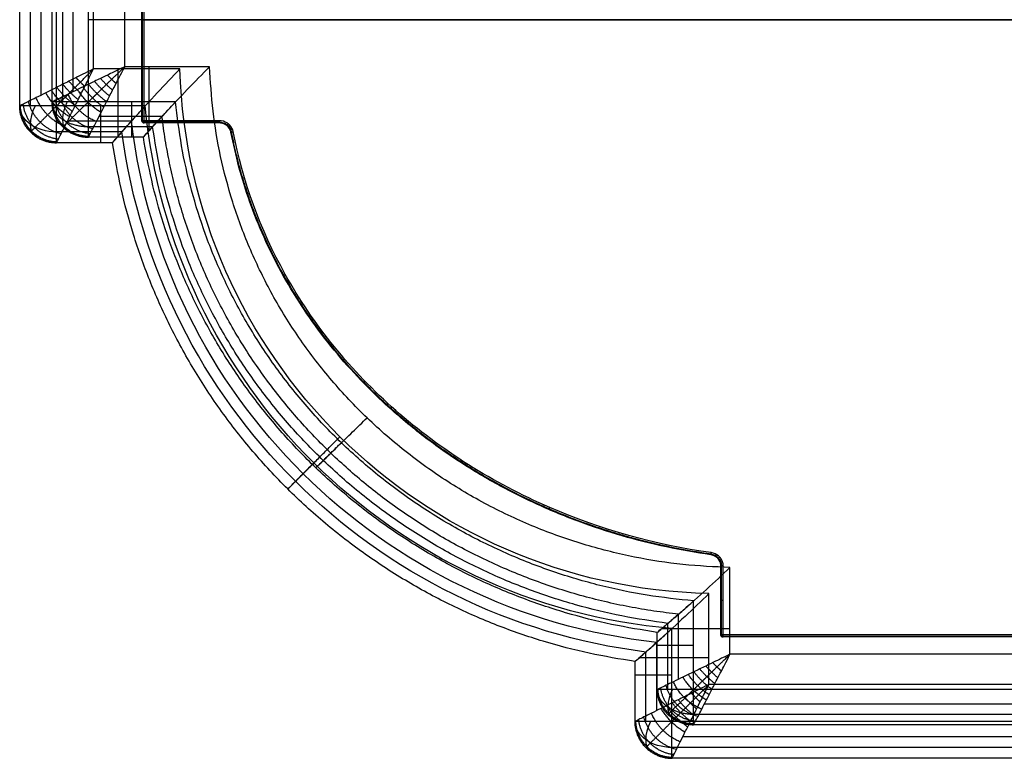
# Model space of a CAD drawing. Header units: millimetres. Extents: x -1945 to -345, y -300 to 300.
# Tile 1 of 4: x -1945 to -1545, y -300 to 0. Entities that reach past the tile are written whole.
import ezdxf

# ---------------------------------------------------------------- set-up
doc = ezdxf.new("R2010")
doc.units = ezdxf.units.MM
for name, color, linetype, true_color in [('Calque 02', 7, 'Continuous', 0x7d26cd), ('Calque 04', 7, 'Continuous', 0x007f00), ('Défaut', 7, 'Continuous', 0x000000)]:
    doc.layers.add(name, color=color, linetype=linetype, true_color=true_color)

msp = doc.modelspace()

# ---------------------------------------------------------------- linework, layer by layer
at = {"layer": 'Calque 02'}
for p, q in [((-1917.05, -33.23, 1184.19), (-1917.05, 272.25, 1184.19)), ((-1902.29, -18.91, 1264.64), (-1902.29, 257.93, 1264.64)), ((-387.6, -257.57, 1264.64), (-1656.4, -257.57, 1264.64)), ((-372.85, -271.89, 1184.19), (-1671.15, -271.89, 1184.19))]:
    msp.add_line(p, q, dxfattribs=at)
for points in [[(-1931.8, -33.23, 1256.02), (-1931.8, 119.51, 1256.02), (-1931.8, 272.25, 1256.02)], [(-1931.8, -33.23, 1188.5), (-1931.8, 119.51, 1188.5), (-1931.8, 272.25, 1188.5)], [(-1931.8, -33.23, 1224.41), (-1931.8, 119.51, 1224.41), (-1931.8, 272.25, 1224.41)], [(-1927.48, -33.23, 1185.45), (-1927.48, 119.51, 1185.45), (-1927.48, 272.25, 1185.45)], [(-1923.16, -29.04, 1262.12), (-1923.16, 119.51, 1262.12), (-1923.16, 268.06, 1262.12)], [(-372.85, 0.18, 1184.19), (-1144.95, 0.18, 1184.19), (-1917.05, 0.18, 1184.19)], [(-387.6, 0.18, 1264.64), (-1144.95, 0.18, 1264.64), (-1902.29, 0.18, 1264.64)], [(-1867.78, -18.91, 1264.64), (-1885.03, -18.91, 1264.64), (-1902.29, -18.91, 1264.64)], [(-1931.8, -33.23, 1188.5), (-1931.8, -33.23, 1222.26), (-1931.8, -33.23, 1256.02)], [(-1881.63, -33.23, 1184.19), (-1899.34, -33.23, 1184.19), (-1917.05, -33.23, 1184.19)], [(-1887.14, -39.17, 1262.12), (-1899.93, -39.17, 1262.12), (-1912.72, -39.17, 1262.12)], [(-1927.48, -43.36, 1188.5), (-1927.48, -43.36, 1222.26), (-1927.48, -43.36, 1256.02)], [(-1890.95, -43.36, 1185.45), (-1904, -43.36, 1185.45), (-1917.05, -43.36, 1185.45)], [(-1917.05, -47.55, 1188.5), (-1917.05, -47.55, 1222.26), (-1917.05, -47.55, 1256.02)], [(-1894.7, -47.55, 1256.02), (-1905.87, -47.55, 1256.02), (-1917.05, -47.55, 1256.02)], [(-1894.7, -47.55, 1188.5), (-1905.87, -47.55, 1188.5), (-1917.05, -47.55, 1188.5)], [(-1894.7, -47.55, 1224.41), (-1905.87, -47.55, 1224.41), (-1917.05, -47.55, 1224.41)], [(-1913.25, -47.55, 1256.02), (-1913.25, -47.55, 1222.26), (-1913.25, -47.55, 1188.5)], [(-1894.7, -47.55, 1256.02), (-1894.7, -47.55, 1222.26), (-1894.7, -47.55, 1188.5)], [(-1824.71, -181.77, 1256.02), (-1824.71, -181.77, 1222.26), (-1824.71, -181.77, 1188.5)], [(-1656.4, -257.57, 1264.64), (-1656.4, -239.96, 1264.64), (-1656.4, -222.34, 1264.64)], [(-1671.15, -271.89, 1184.19), (-1671.15, -253.9, 1184.19), (-1671.15, -235.9, 1184.19)], [(-1677.27, -267.7, 1262.12), (-1677.27, -254.49, 1262.12), (-1677.27, -241.28, 1262.12)], [(-1681.59, -271.89, 1185.45), (-1681.59, -258.45, 1185.45), (-1681.59, -245.01, 1185.45)], [(-1685.91, -248.68, 1256.02), (-1685.91, -248.68, 1222.26), (-1685.91, -248.68, 1188.5)], [(-1685.91, -271.89, 1256.02), (-1685.91, -260.29, 1256.02), (-1685.91, -248.68, 1256.02)], [(-1685.91, -271.89, 1188.5), (-1685.91, -260.29, 1188.5), (-1685.91, -248.68, 1188.5)], [(-1685.91, -271.89, 1224.41), (-1685.91, -260.29, 1224.41), (-1685.91, -248.68, 1224.41)], [(-1685.91, -267.45, 1256.02), (-1685.91, -267.45, 1222.26), (-1685.91, -267.45, 1188.5)], [(-1685.91, -271.89, 1188.5), (-1685.91, -271.89, 1222.26), (-1685.91, -271.89, 1256.02)], [(-377.17, -277.83, 1262.12), (-1022, -277.83, 1262.12), (-1666.83, -277.83, 1262.12)], [(-1681.59, -282.02, 1188.5), (-1681.59, -282.02, 1222.26), (-1681.59, -282.02, 1256.02)], [(-372.85, -282.02, 1185.45), (-1022, -282.02, 1185.45), (-1671.15, -282.02, 1185.45)], [(-1671.15, -286.21, 1188.5), (-1671.15, -286.21, 1222.26), (-1671.15, -286.21, 1256.02)], [(-372.85, -286.21, 1256.02), (-1022, -286.21, 1256.02), (-1671.15, -286.21, 1256.02)], [(-372.85, -286.21, 1188.5), (-1022, -286.21, 1188.5), (-1671.15, -286.21, 1188.5)], [(-372.85, -286.21, 1224.41), (-1022, -286.21, 1224.41), (-1671.15, -286.21, 1224.41)]]:
    msp.add_open_spline(points, degree=2, dxfattribs=at)
for points, knots in [([(-1902.29, -18.91, 1264.64), (-1905.83, -20.6, 1264.63), (-1909.98, -22.65, 1264.36), (-1912.24, -23.74, 1264.14), (-1914.6, -24.88, 1263.87), (-1916.95, -26.03, 1263.52), (-1919.24, -27.14, 1263.09), (-1922.1, -28.52, 1262.45), (-1925.25, -30.06, 1261.51), (-1928.3, -31.54, 1260.19), (-1930.43, -32.57, 1258.76), (-1931.57, -33.12, 1257.36), (-1931.8, -33.23, 1256.43), (-1931.8, -33.23, 1256.02)], [-24.679051, -24.679051, -24.679051, -24.679051, -23.093411, -21.507772, -19.680513, -17.853254, -16.063055, -14.272856, -10.867208, -7.704255, -4.806764, -2.155045, 0, 0, 0, 0]), ([(-1917.05, -47.55, 1256.02), (-1917.05, -47.55, 1256.43), (-1916.93, -47.33, 1257.36), (-1916.36, -46.22, 1258.76), (-1915.3, -44.16, 1260.19), (-1913.77, -41.2, 1261.51), (-1912.19, -38.14, 1262.45), (-1910.77, -35.36, 1263.09), (-1909.62, -33.14, 1263.52), (-1908.44, -30.86, 1263.87), (-1907.27, -28.57, 1264.14), (-1906.14, -26.38, 1264.36), (-1904.03, -22.35, 1264.63), (-1902.29, -18.91, 1264.64)], [0, 0, 0, 0, 2.155045, 4.806764, 7.704255, 10.867208, 14.272856, 16.063055, 17.853254, 19.680513, 21.507772, 23.093411, 24.679051, 24.679051, 24.679051, 24.679051]), ([(-1894.7, -47.55, 1256.02), (-1894.7, -47.55, 1257.24), (-1893.95, -46.7, 1258.48), (-1891.5, -43.97, 1260.24), (-1890.51, -42.87, 1260.79), (-1888.23, -40.36, 1261.77), (-1886.97, -38.98, 1262.2), (-1882.9, -34.57, 1263.33), (-1879.9, -31.37, 1263.85), (-1873.82, -25.02, 1264.5), (-1870.74, -21.89, 1264.64), (-1867.78, -18.91, 1264.64)], [0, 0, 0, 0, 14.184398, 14.184398, 21.132883, 21.132883, 28.077904, 28.077904, 41.950839, 41.950839, 55.810272, 55.810272, 55.810272, 55.810272]), ([(-1894.7, -47.55, 1188.5), (-1894.7, -47.55, 1187.89), (-1894.33, -47.13, 1187.27), (-1892.71, -45.32, 1186.1), (-1891.57, -44.05, 1185.61), (-1888.94, -41.13, 1184.86), (-1887.49, -39.55, 1184.6), (-1884.55, -36.35, 1184.26), (-1883.06, -34.76, 1184.19), (-1881.63, -33.23, 1184.19)], [0, 0, 0, 0, 6.994159, 6.994159, 13.906808, 13.906808, 20.782249, 20.782249, 27.650321, 27.650321, 27.650321, 27.650321]), ([(-1656.4, -222.34, 1264.64), (-1659.46, -225.24, 1264.64), (-1662.69, -228.24, 1264.5), (-1669.21, -234.18, 1263.85), (-1672.51, -237.12, 1263.33), (-1677.05, -241.1, 1262.21), (-1678.48, -242.34, 1261.77), (-1681.06, -244.57, 1260.79), (-1682.2, -245.54, 1260.25), (-1685.03, -247.94, 1258.49), (-1685.91, -248.68, 1257.24), (-1685.91, -248.68, 1256.02)], [-55.937481, -55.937481, -55.937481, -55.937481, -42.042387, -42.042387, -28.143966, -28.143966, -21.185662, -21.185662, -14.220066, -14.220066, 0, 0, 0, 0]), ([(-1685.91, -248.68, 1188.5), (-1685.91, -248.68, 1187.89), (-1685.47, -248.31, 1187.27), (-1683.6, -246.73, 1186.1), (-1682.29, -245.61, 1185.61), (-1679.28, -243.04, 1184.86), (-1677.65, -241.62, 1184.6), (-1674.37, -238.75, 1184.26), (-1672.72, -237.3, 1184.19), (-1671.15, -235.9, 1184.19)], [0, 0, 0, 0, 7.010155, 7.010155, 13.937427, 13.937427, 20.826766, 20.826766, 27.708755, 27.708755, 27.708755, 27.708755]), ([(-1656.4, -257.57, 1264.64), (-1659.94, -259.26, 1264.63), (-1664.09, -261.31, 1264.36), (-1666.35, -262.4, 1264.14), (-1668.71, -263.54, 1263.87), (-1671.06, -264.69, 1263.52), (-1673.35, -265.8, 1263.09), (-1676.2, -267.18, 1262.45), (-1679.36, -268.72, 1261.51), (-1682.41, -270.2, 1260.19), (-1684.54, -271.23, 1258.76), (-1685.68, -271.78, 1257.36), (-1685.91, -271.89, 1256.43), (-1685.91, -271.89, 1256.02)], [-24.679051, -24.679051, -24.679051, -24.679051, -23.093411, -21.507772, -19.680513, -17.853254, -16.063055, -14.272856, -10.867208, -7.704255, -4.806764, -2.155045, 0, 0, 0, 0]), ([(-1671.15, -286.21, 1256.02), (-1671.15, -286.21, 1256.43), (-1671.04, -285.99, 1257.36), (-1670.47, -284.88, 1258.76), (-1669.4, -282.82, 1260.19), (-1667.88, -279.86, 1261.51), (-1666.3, -276.8, 1262.45), (-1664.88, -274.02, 1263.09), (-1663.73, -271.8, 1263.52), (-1662.55, -269.52, 1263.87), (-1661.38, -267.23, 1264.14), (-1660.24, -265.04, 1264.36), (-1658.14, -261.01, 1264.63), (-1656.4, -257.57, 1264.64)], [0, 0, 0, 0, 2.155045, 4.806764, 7.704255, 10.867208, 14.272856, 16.063055, 17.853254, 19.680513, 21.507772, 23.093411, 24.679051, 24.679051, 24.679051, 24.679051])]:
    msp.add_open_spline(points, degree=3, knots=knots, dxfattribs=at)
for points, weights, degree, knots in [([(-1927.48, -43.36, 1256.02), (-1927.48, -43.36, 1256.52), (-1927.2, -43.09, 1257.63), (-1925.87, -41.8, 1259.25), (-1923.59, -39.59, 1260.77), (-1920.63, -36.71, 1262.05), (-1917.81, -33.98, 1262.88), (-1915.4, -31.64, 1263.42), (-1913.54, -29.83, 1263.77), (-1911.66, -28, 1264.05), (-1909.83, -26.23, 1264.26), (-1908.09, -24.54, 1264.43), (-1904.93, -21.47, 1264.61), (-1902.29, -18.91, 1264.64)], [0.853553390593, 0.85355126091, 0.856311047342, 0.86955650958, 0.891702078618, 0.91849222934, 0.940825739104, 0.957180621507, 0.968430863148, 0.978144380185, 0.98585230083, 0.991679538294, 0.994465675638, 0.995628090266], 3, [0, 0, 0, 0, 2.155045, 4.806764, 7.704255, 10.867208, 14.272856, 16.063055, 17.853254, 19.680513, 21.507772, 23.093411, 24.679051, 24.679051, 24.679051, 24.679051]), ([(-1917.05, -43.36, 1185.45), (-1923.22, -43.36, 1185.45), (-1927.56, -40.34, 1186.36), (-1931.8, -37.38, 1187.25), (-1931.8, -33.23, 1188.5)], [0.853553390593, 0.787291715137, 0.853553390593, 0.788636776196, 0.850917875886], 2, [2.659066, 2.659066, 2.659066, 3.494069, 3.494069, 4.312121, 4.312121, 4.312121]), ([(-1677.27, -241.28, 1262.12), (-1759.68, -232.54, 1262.12), (-1818.54, -175.89, 1262.12), (-1877.48, -119.17, 1262.12), (-1887.14, -39.17, 1262.12)], [0.821892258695, 0.790692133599, 0.853553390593, 0.790626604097, 0.821957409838], 2, [-6.325228, -6.325228, -6.325228, 140.96379, 140.96379, 288.40635, 288.40635, 288.40635]), ([(-1681.59, -282.02, 1256.02), (-1681.59, -282.02, 1256.52), (-1681.31, -281.75, 1257.63), (-1679.98, -280.46, 1259.25), (-1677.7, -278.25, 1260.77), (-1674.74, -275.37, 1262.05), (-1671.92, -272.64, 1262.88), (-1669.51, -270.3, 1263.42), (-1667.65, -268.49, 1263.77), (-1665.76, -266.66, 1264.05), (-1663.94, -264.89, 1264.26), (-1662.2, -263.2, 1264.43), (-1659.04, -260.13, 1264.61), (-1656.4, -257.57, 1264.64)], [0.853553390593, 0.853551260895, 0.856311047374, 0.869556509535, 0.891702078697, 0.918492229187, 0.940825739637, 0.957180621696, 0.968430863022, 0.978144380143, 0.985852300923, 0.991679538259, 0.994465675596, 0.995628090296], 3, [0, 0, 0, 0, 2.155045, 4.806764, 7.704255, 10.867208, 14.272856, 16.063055, 17.853254, 19.680513, 21.507772, 23.093411, 24.679051, 24.679051, 24.679051, 24.679051]), ([(-1671.15, -282.02, 1185.45), (-1677.33, -282.02, 1185.45), (-1681.67, -279, 1186.36), (-1685.91, -276.04, 1187.25), (-1685.91, -271.89, 1188.5)], [0.853553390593, 0.787291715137, 0.853553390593, 0.788636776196, 0.850917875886], 2, [2.659066, 2.659066, 2.659066, 3.494069, 3.494069, 4.312121, 4.312121, 4.312121])]:
    msp.add_rational_spline(points, weights, degree=degree, knots=knots, dxfattribs=at)
for points, weights in [([(-1892.41, -44.99, 1259.59), (-1892.41, -37.35, 1264.64), (-1892.41, -18.91, 1264.64)], [0.88160133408, 0.789463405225, 1]), ([(-1656.4, -222.34, 1264.64), (-1861.39, -217.83, 1264.64), (-1867.78, -18.91, 1264.64)], [1, 0.725877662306, 1]), ([(-1907.21, -28.46, 1264.15), (-1909.81, -26.22, 1264.39), (-1912.13, -23.69, 1264.15)], [1, 0.971818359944, 1]), ([(-1905.79, -25.72, 1264.39), (-1907.6, -24.06, 1264.5), (-1909.3, -22.31, 1264.39)], [1, 0.982903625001, 1]), ([(-1910.76, -35.35, 1263.08), (-1915.83, -32.06, 1263.78), (-1919.23, -27.14, 1263.08)], [1, 0.913894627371, 1]), ([(-1909.63, -33.15, 1263.5), (-1913.81, -30.09, 1264.03), (-1916.96, -26.03, 1263.5)], [1, 0.936182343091, 1]), ([(-1908.43, -30.84, 1263.86), (-1911.79, -28.14, 1264.23), (-1914.58, -24.87, 1263.86)], [1, 0.955716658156, 1]), ([(-1915.27, -44.12, 1260.12), (-1925.87, -41.79, 1261.41), (-1928.26, -31.52, 1260.12)], [1, 0.782853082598, 1]), ([(-1913.77, -41.19, 1261.44), (-1922, -38.04, 1262.61), (-1925.25, -30.05, 1261.44)], [1, 0.835128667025, 1]), ([(-1911.85, -37.48, 1262.59), (-1917.91, -34.07, 1263.46), (-1921.42, -28.2, 1262.59)], [1, 0.888807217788, 1]), ([(-1917.05, -47.55, 1256.02), (-1931.8, -47.55, 1256.02), (-1931.8, -33.23, 1256.02)], [1, 0.707106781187, 1]), ([(-1931.8, -33.23, 1188.5), (-1931.8, -47.55, 1188.5), (-1917.05, -47.55, 1188.5)], [1, 0.707106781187, 1]), ([(-1917.05, -33.23, 1184.19), (-1931.8, -33.23, 1184.19), (-1931.8, -33.23, 1188.5)], [1, 0.707106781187, 1]), ([(-1917.05, -47.55, 1222.26), (-1931.8, -47.55, 1222.26), (-1931.8, -33.23, 1222.26)], [1, 0.707106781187, 1]), ([(-1916.89, -47.26, 1257.25), (-1931.21, -46.98, 1257.84), (-1931.5, -33.09, 1257.25)], [1, 0.714264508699, 1]), ([(-1916.32, -46.14, 1258.7), (-1929.11, -44.95, 1259.8), (-1930.34, -32.53, 1258.7)], [1, 0.740352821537, 1]), ([(-1925.65, -33.23, 1185), (-1929.89, -41.91, 1185.89), (-1925.65, -44.86, 1188.5)], [0.938657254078, 0.768449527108, 0.938657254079]), ([(-1917.05, -47.55, 1188.5), (-1917.05, -47.55, 1184.19), (-1917.05, -33.23, 1184.19)], [1, 0.707106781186, 1]), ([(-1899.34, -47.55, 1188.5), (-1899.34, -47.55, 1184.19), (-1899.34, -33.23, 1184.19)], [1, 0.707106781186, 1]), ([(-1671.15, -235.9, 1184.19), (-1863.67, -219.95, 1184.19), (-1881.63, -33.23, 1184.19)], [1, 0.767246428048, 1]), ([(-1681.59, -245.01, 1185.45), (-1866.34, -222.5, 1185.45), (-1890.95, -43.36, 1185.45)], [0.82147884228, 0.650664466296, 0.821566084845]), ([(-1685.91, -248.68, 1188.5), (-1867.65, -223.75, 1188.5), (-1894.7, -47.55, 1188.5)], [1, 0.801367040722, 1]), ([(-1685.91, -248.68, 1256.02), (-1867.65, -223.75, 1256.02), (-1894.7, -47.55, 1256.02)], [1, 0.801367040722, 1]), ([(-1685.91, -248.68, 1224.41), (-1867.65, -223.75, 1224.41), (-1894.7, -47.55, 1224.41)], [1, 0.801367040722, 1]), ([(-1824.63, -181.85, 1256.02), (-1824.63, -181.85, 1264.64), (-1803.85, -161.51, 1264.64)], [1, 0.707106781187, 1]), ([(-1824.67, -181.8, 1188.5), (-1824.67, -181.8, 1184.19), (-1814.28, -171.64, 1184.19)], [0.862387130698, 0.609799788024, 0.862387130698]), ([(-1684.05, -247.12, 1259.03), (-1676.9, -247.12, 1264.64), (-1656.4, -247.12, 1264.64)], [0.894083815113, 0.776510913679, 1]), ([(-1685.91, -253.9, 1188.5), (-1685.91, -253.9, 1184.19), (-1671.15, -253.9, 1184.19)], [1, 0.707106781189, 1]), ([(-1662.54, -269.5, 1263.86), (-1665.9, -266.8, 1264.23), (-1668.69, -263.53, 1263.86)], [1, 0.955716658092, 1]), ([(-1661.32, -267.12, 1264.15), (-1663.92, -264.88, 1264.39), (-1666.24, -262.35, 1264.15)], [1, 0.971818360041, 1]), ([(-1659.9, -264.38, 1264.39), (-1661.71, -262.72, 1264.5), (-1663.41, -260.97, 1264.39)], [1, 0.982903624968, 1]), ([(-1665.96, -276.14, 1262.59), (-1672.02, -272.73, 1263.46), (-1675.53, -266.86, 1262.59)], [1, 0.888807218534, 1]), ([(-1664.87, -274.01, 1263.08), (-1669.94, -270.72, 1263.78), (-1673.34, -265.8, 1263.08)], [1, 0.913894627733, 1]), ([(-1663.74, -271.81, 1263.5), (-1667.92, -268.75, 1264.03), (-1671.07, -264.69, 1263.5)], [1, 0.936182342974, 1]), ([(-1671.15, -286.21, 1256.02), (-1685.91, -286.21, 1256.02), (-1685.91, -271.89, 1256.02)], [1, 0.707106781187, 1]), ([(-1685.91, -271.89, 1188.5), (-1685.91, -286.21, 1188.5), (-1671.15, -286.21, 1188.5)], [1, 0.707106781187, 1]), ([(-1671.15, -271.89, 1184.19), (-1685.91, -271.89, 1184.19), (-1685.91, -271.89, 1188.5)], [1, 0.707106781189, 1]), ([(-1671.15, -286.21, 1222.26), (-1685.91, -286.21, 1222.26), (-1685.91, -271.89, 1222.26)], [1, 0.707106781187, 1]), ([(-1671, -285.92, 1257.25), (-1685.31, -285.64, 1257.84), (-1685.61, -271.75, 1257.25)], [1, 0.714264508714, 1]), ([(-1670.43, -284.8, 1258.7), (-1683.22, -283.61, 1259.8), (-1684.45, -271.19, 1258.7)], [1, 0.740352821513, 1]), ([(-1669.38, -282.78, 1260.12), (-1679.97, -280.46, 1261.41), (-1682.37, -270.18, 1260.12)], [1, 0.78285308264, 1]), ([(-1679.76, -271.89, 1185), (-1684, -280.57, 1185.89), (-1679.76, -283.52, 1188.5)], [0.938657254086, 0.768449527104, 0.938657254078]), ([(-1667.88, -279.85, 1261.44), (-1676.11, -276.7, 1262.61), (-1679.35, -268.71, 1261.44)], [1, 0.835128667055, 1]), ([(-1671.15, -286.21, 1188.5), (-1671.15, -286.21, 1184.19), (-1671.15, -271.89, 1184.19)], [1, 0.707106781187, 1])]:
    msp.add_rational_spline(points, weights, degree=2, dxfattribs=at)
at = {"layer": 'Calque 04'}
for p, q in [((-1894.32, -40.87, 1143.69), (-1894.32, 249.66, 1143.69)), ((-1863.88, -40.87, 1143.69), (-1894.32, -40.87, 1143.69)), ((-1659.14, -249.66, 1143.69), (-1659.14, -221.57, 1143.69)), ((-391.1, -249.66, 1143.69), (-1659.14, -249.66, 1143.69))]:
    msp.add_line(p, q, dxfattribs=at)
for points, degree in [([(-1895.28, -40.87, 1183.71), (-1895.28, 104.4, 1183.71), (-1895.28, 249.66, 1183.71)], 2), ([(-1895.28, -40.87, 1144.78), (-1895.28, 104.4, 1144.78), (-1895.28, 249.66, 1144.78)], 2), ([(-1895.28, -40.87, 1163.7), (-1895.28, 104.4, 1163.7), (-1895.28, 249.66, 1163.7)], 2), ([(-390.14, 0, 1183.71), (-1142.71, 0, 1183.71), (-1895.28, 0, 1183.71)], 2), ([(-391.1, 0, 1143.69), (-1142.71, 0, 1143.69), (-1894.32, 0, 1143.69)], 2), ([(-1895.28, -40.87, 1144.78), (-1895.28, -40.87, 1164.24), (-1895.28, -40.87, 1183.71)], 2), ([(-1895, -41.5, 1144.78), (-1895, -41.5, 1164.24), (-1895, -41.5, 1183.71)], 2), ([(-1863.88, -41.5, 1144.01), (-1879.1, -41.5, 1144.01), (-1894.32, -41.5, 1144.01)], 2), ([(-1863.88, -41.76, 1183.71), (-1879.1, -41.76, 1183.71), (-1894.32, -41.76, 1183.71)], 2), ([(-1894.32, -41.76, 1144.78), (-1894.32, -41.76, 1164.24), (-1894.32, -41.76, 1183.71)], 2), ([(-1863.88, -41.76, 1144.78), (-1879.1, -41.76, 1144.78), (-1894.32, -41.76, 1144.78)], 2), ([(-1863.88, -41.76, 1163.7), (-1879.1, -41.76, 1163.7), (-1894.32, -41.76, 1163.7)], 2), ([(-1877.54, -41.76, 1183.71), (-1877.54, -41.76, 1164.24), (-1877.54, -41.76, 1144.78)], 2), ([(-1860.69, -41.76, 1143.69), (-1861.63, -41.18, 1143.69), (-1862.75, -40.86, 1143.69), (-1863.88, -40.87, 1143.69)], 3), ([(-1858.86, -45.4, 1144.01), (-1859.06, -44.32, 1144.01), (-1860.33, -42.3, 1144.01), (-1862.69, -41.49, 1144.01), (-1863.88, -41.5, 1144.01)], 3), ([(-1863.88, -41.76, 1183.71), (-1863.88, -41.76, 1164.24), (-1863.88, -41.76, 1144.78)], 2), ([(-1859.14, -45.44, 1144.78), (-1859.33, -44.42, 1144.78), (-1860.52, -42.52, 1144.78), (-1862.76, -41.75, 1144.78), (-1863.88, -41.76, 1144.78)], 3), ([(-1860.78, -42.8, 1183.71), (-1860.78, -42.8, 1164.24), (-1860.78, -42.8, 1144.78)], 2), ([(-1858.19, -45.29, 1143.69), (-1858.38, -44.27, 1143.69), (-1858.9, -43.32, 1143.69), (-1859.66, -42.56, 1143.69)], 3), ([(-1859.14, -45.44, 1183.71), (-1859.14, -45.44, 1164.24), (-1859.14, -45.44, 1144.78)], 2), ([(-1792.86, -159.17, 1183.71), (-1792.86, -159.17, 1164.24), (-1792.86, -159.17, 1144.78)], 2), ([(-1664.18, -217.17, 1183.71), (-1664.18, -217.17, 1164.24), (-1664.18, -217.17, 1144.78)], 2), ([(-1660.1, -221.57, 1144.78), (-1660.09, -220.51, 1144.78), (-1660.94, -218.42, 1144.78), (-1663.06, -217.33, 1144.78), (-1664.18, -217.17, 1144.78)], 3), ([(-1659.82, -221.57, 1144.01), (-1659.81, -220.45, 1144.01), (-1660.71, -218.23, 1144.01), (-1662.95, -217.08, 1144.01), (-1664.14, -216.91, 1144.01)], 3), ([(-1661.06, -217.59, 1143.69), (-1661.89, -216.91, 1143.69), (-1662.93, -216.44, 1143.69), (-1664.04, -216.29, 1143.69)], 3), ([(-1661.26, -218.67, 1183.71), (-1661.26, -218.67, 1164.24), (-1661.26, -218.67, 1144.78)], 2), ([(-1659.14, -221.57, 1143.69), (-1659.13, -220.52, 1143.69), (-1659.48, -219.49, 1143.69), (-1660.1, -218.62, 1143.69)], 3), ([(-1660.1, -249.66, 1183.71), (-1660.1, -235.61, 1183.71), (-1660.1, -221.57, 1183.71)], 2), ([(-1660.1, -221.57, 1183.71), (-1660.1, -221.57, 1164.24), (-1660.1, -221.57, 1144.78)], 2), ([(-1660.1, -249.66, 1144.78), (-1660.1, -235.61, 1144.78), (-1660.1, -221.57, 1144.78)], 2), ([(-1660.1, -249.66, 1163.7), (-1660.1, -235.61, 1163.7), (-1660.1, -221.57, 1163.7)], 2), ([(-1659.82, -249.66, 1144.01), (-1659.82, -235.61, 1144.01), (-1659.82, -221.57, 1144.01)], 2), ([(-1660.1, -234.13, 1183.71), (-1660.1, -234.13, 1164.24), (-1660.1, -234.13, 1144.78)], 2), ([(-1660.1, -249.66, 1144.78), (-1660.1, -249.66, 1164.24), (-1660.1, -249.66, 1183.71)], 2), ([(-1659.82, -250.29, 1144.78), (-1659.82, -250.29, 1164.24), (-1659.82, -250.29, 1183.71)], 2), ([(-391.1, -250.29, 1144.01), (-1025.12, -250.29, 1144.01), (-1659.14, -250.29, 1144.01)], 2), ([(-391.1, -250.55, 1183.71), (-1025.12, -250.55, 1183.71), (-1659.14, -250.55, 1183.71)], 2), ([(-1659.14, -250.55, 1144.78), (-1659.14, -250.55, 1164.24), (-1659.14, -250.55, 1183.71)], 2), ([(-391.1, -250.55, 1144.78), (-1025.12, -250.55, 1144.78), (-1659.14, -250.55, 1144.78)], 2), ([(-391.1, -250.55, 1163.7), (-1025.12, -250.55, 1163.7), (-1659.14, -250.55, 1163.7)], 2)]:
    msp.add_open_spline(points, degree=degree, dxfattribs=at)
for points, weights in [([(-1895, -40.87, 1144.01), (-1895, 104.4, 1144.01), (-1895, 249.66, 1144.01)], [0.853553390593, 0.853553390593, 0.853553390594]), ([(-1894.32, -41.76, 1183.71), (-1895.28, -41.76, 1183.71), (-1895.28, -40.87, 1183.71)], [1, 0.707106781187, 1]), ([(-1895.28, -40.87, 1144.78), (-1895.28, -41.76, 1144.78), (-1894.32, -41.76, 1144.78)], [1, 0.707106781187, 1]), ([(-1894.32, -40.87, 1143.69), (-1895.28, -40.87, 1143.69), (-1895.28, -40.87, 1144.78)], [1, 0.707106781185, 1]), ([(-1894.32, -41.76, 1164.24), (-1895.28, -41.76, 1164.24), (-1895.28, -40.87, 1164.24)], [1, 0.707106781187, 1]), ([(-1894.32, -41.39, 1143.89), (-1894.9, -41.64, 1144.12), (-1895.1, -41.39, 1144.77)], [0.937723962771, 0.769382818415, 0.937723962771]), ([(-1894.32, -41.76, 1144.78), (-1894.32, -41.76, 1143.69), (-1894.32, -40.87, 1143.69)], [1, 0.707106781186, 1]), ([(-1879.1, -41.76, 1144.78), (-1879.1, -41.76, 1143.69), (-1879.1, -40.87, 1143.69)], [1, 0.707106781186, 1]), ([(-1863.88, -40.87, 1143.69), (-1863.88, -41.76, 1143.69), (-1863.88, -41.76, 1144.78)], [1, 0.707106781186, 1]), ([(-1859.14, -45.44, 1183.71), (-1859.83, -41.76, 1183.71), (-1863.88, -41.76, 1183.71)], [1, 0.765391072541, 1]), ([(-1859.14, -45.44, 1164.24), (-1859.83, -41.76, 1164.24), (-1863.88, -41.76, 1164.24)], [1, 0.765391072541, 1]), ([(-1860.78, -42.8, 1144.78), (-1860.78, -42.8, 1143.69), (-1860.16, -42.12, 1143.69)], [1, 0.707106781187, 1]), ([(-1859.14, -45.44, 1144.78), (-1859.14, -45.44, 1143.69), (-1858.19, -45.29, 1143.69)], [1, 0.707106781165, 1]), ([(-1664.18, -217.17, 1183.71), (-1831.22, -193.55, 1183.71), (-1859.14, -45.44, 1183.71)], [0.994270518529, 0.807145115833, 0.994173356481]), ([(-1664.18, -217.17, 1144.78), (-1831.22, -193.55, 1144.78), (-1859.14, -45.44, 1144.78)], [0.994270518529, 0.807145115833, 0.994173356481]), ([(-1664.18, -217.17, 1163.7), (-1831.22, -193.55, 1163.7), (-1859.14, -45.44, 1163.7)], [0.994270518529, 0.807145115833, 0.994173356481]), ([(-1837.91, -103.7, 1144.78), (-1837.91, -103.7, 1143.69), (-1837.06, -103.29, 1143.69)], [1, 0.707106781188, 1]), ([(-1792.86, -159.18, 1144.78), (-1792.86, -159.18, 1143.69), (-1792.19, -158.53, 1143.69)], [1, 0.707106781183, 1]), ([(-1730.02, -198.75, 1144.78), (-1730.02, -198.75, 1143.69), (-1729.62, -197.95, 1143.69)], [1, 0.707106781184, 1]), ([(-1664.18, -217.17, 1144.78), (-1664.18, -217.17, 1143.69), (-1664.04, -216.29, 1143.69)], [1, 0.707106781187, 1]), ([(-1660.1, -221.57, 1183.71), (-1660.1, -217.75, 1183.71), (-1664.18, -217.17, 1183.71)], [1, 0.758697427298, 1]), ([(-1660.1, -221.57, 1164.24), (-1660.1, -217.75, 1164.24), (-1664.18, -217.17, 1164.24)], [1, 0.758697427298, 1]), ([(-1661.26, -218.67, 1144.78), (-1661.26, -218.67, 1143.69), (-1660.53, -218.09, 1143.69)], [1, 0.707106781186, 1]), ([(-1659.14, -221.57, 1143.69), (-1660.1, -221.57, 1143.69), (-1660.1, -221.57, 1144.78)], [1, 0.707106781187, 1]), ([(-1660.1, -235.61, 1144.78), (-1660.1, -235.61, 1143.69), (-1659.14, -235.61, 1143.69)], [1, 0.707106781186, 1]), ([(-1659.14, -250.55, 1183.71), (-1660.1, -250.55, 1183.71), (-1660.1, -249.66, 1183.71)], [1, 0.707106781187, 1]), ([(-1659.14, -249.66, 1143.69), (-1660.1, -249.66, 1143.69), (-1660.1, -249.66, 1144.78)], [1, 0.707106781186, 1]), ([(-1660.1, -249.66, 1144.78), (-1660.1, -250.55, 1144.78), (-1659.14, -250.55, 1144.78)], [1, 0.707106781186, 1]), ([(-1659.14, -250.55, 1164.24), (-1660.1, -250.55, 1164.24), (-1660.1, -249.66, 1164.24)], [1, 0.707106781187, 1]), ([(-1659.14, -250.38, 1144.14), (-1659.72, -250.2, 1143.83), (-1659.92, -249.66, 1144.14)], [0.93772396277, 0.769382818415, 0.937723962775]), ([(-1659.14, -250.55, 1144.78), (-1659.14, -250.55, 1143.69), (-1659.14, -249.66, 1143.69)], [1, 0.707106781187, 1])]:
    msp.add_rational_spline(points, weights, degree=2, dxfattribs=at)
for points, weights, degree, knots in [([(-1894.32, -41.76, 1144.78), (-1894.59, -41.76, 1144.46), (-1894.79, -41.5, 1144.24), (-1895, -41.24, 1144.01), (-1895, -40.87, 1144.01)], [0.850917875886, 0.788636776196, 0.853553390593, 0.787291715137, 0.853553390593], 2, [2.301758, 2.301758, 2.301758, 3.119811, 3.119811, 3.954813, 3.954813, 3.954813]), ([(-1664.14, -216.91, 1144.01), (-1686.86, -213.7, 1144.01), (-1733.67, -200.66, 1144.01), (-1795.31, -162.01, 1144.01), (-1839.72, -107.56, 1144.01), (-1855.05, -65.63, 1144.01), (-1858.86, -45.4, 1144.01)], [0.853553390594, 0.853553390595, 0.85355339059, 0.853553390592, 0.853553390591, 0.8535533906, 0.853553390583], 3, [4.270893, 4.270893, 4.270893, 4.270893, 75.709182, 154.741871, 232.759305, 301.825551, 301.825551, 301.825551, 301.825551]), ([(-1659.82, -250.29, 1144.78), (-1659.82, -250.29, 1144.32), (-1659.61, -250.1, 1144), (-1659.42, -249.92, 1143.69), (-1659.14, -249.66, 1143.69)], [0.853553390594, 0.787291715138, 0.853553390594, 0.788636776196, 0.850917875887], 2, [2.659066, 2.659066, 2.659066, 3.494069, 3.494069, 4.312121, 4.312121, 4.312121])]:
    msp.add_rational_spline(points, weights, degree=degree, knots=knots, dxfattribs=at)
for points, knots in [([(-1859.66, -42.56, 1143.69), (-1859.82, -42.41, 1143.69), (-1860.14, -42.12, 1143.69), (-1860.51, -41.87, 1143.69), (-1860.69, -41.76, 1143.69)], [3.470692, 3.470692, 3.470692, 3.470692, 4.194864, 4.87563, 4.87563, 4.87563, 4.87563]), ([(-1664.04, -216.29, 1143.69), (-1686.69, -213.09, 1143.69), (-1733.37, -200.08, 1143.69), (-1794.83, -161.55, 1143.69), (-1839.1, -107.26, 1143.69), (-1854.39, -65.46, 1143.69), (-1858.19, -45.29, 1143.69)], [4.270893, 4.270893, 4.270893, 4.270893, 75.709182, 154.741871, 232.759305, 301.825551, 301.825551, 301.825551, 301.825551]), ([(-1660.1, -218.62, 1143.69), (-1660.23, -218.43, 1143.69), (-1660.53, -218.07, 1143.69), (-1660.87, -217.75, 1143.69), (-1661.06, -217.59, 1143.69)], [3.513926, 3.513926, 3.513926, 3.513926, 4.256888, 5.038619, 5.038619, 5.038619, 5.038619])]:
    msp.add_open_spline(points, degree=3, knots=knots, dxfattribs=at)
at = {"layer": 'Défaut'}
for p, q in [((-1929.95, -34.82, 1263.7), (-1929.95, 285.18, 1263.7)), ((-1914.95, -19.82, 1543.72), (-1914.95, 270.18, 1543.72)), ((-374.95, -269.82, 1543.72), (-1664.95, -269.82, 1543.72)), ((-359.95, -284.82, 1263.7), (-1679.95, -284.82, 1263.7))]:
    msp.add_line(p, q, dxfattribs=at)
at = {"layer": 'Défaut', "extrusion": (0, 0, -1)}
for centre, radius, start, end in [((1659.96, -12.97, -1543.72), 220, 271.2985, 358.2146), ((1659.96, -12.97, -1263.7), 235, 274.8785, 354.664), ((1659.96, -12.97, -1534.93), 241.21, 276.2351, 353.3181), ((1659.96, -12.97, -1268.09), 245.61, 277.1552, 352.4052)]:
    msp.add_arc(centre, radius, start, end, dxfattribs=at)
at = {"layer": 'Défaut', "extrusion": (0, 0.707107, -0.707107)}
for centre in [(1929.95, 879.55, -928.8), (1679.95, 702.78, -1105.58)]:
    msp.add_arc(centre, 15, 270, 360, dxfattribs=at)
at = {"layer": 'Défaut', "extrusion": (-0.701531, 0.503912, 0.503912)}
for centre in [(1154.21, 324.85, 1980.72), (1211.4, 500.66, 1679.36)]:
    msp.add_arc(centre, 15, 289.8969, 0.0014, dxfattribs=at)
at = {"layer": 'Défaut', "extrusion": (1, 0, 0)}
msp.add_arc((-34.82, 1278.7, -1929.95), 15, 180, 270, dxfattribs=at)
at = {"layer": 'Défaut'}
for points in [[(-1944.95, -34.82, 1513.72), (-1944.95, 125.18, 1513.72), (-1944.95, 285.18, 1513.72)], [(-1944.95, -34.82, 1278.7), (-1944.95, 125.18, 1278.7), (-1944.95, 285.18, 1278.7)], [(-1944.95, -34.82, 1403.71), (-1944.95, 125.18, 1403.71), (-1944.95, 285.18, 1403.71)], [(-1940.55, -34.82, 1268.09), (-1940.55, 125.18, 1268.09), (-1940.55, 285.18, 1268.09)], [(-1936.16, -30.43, 1534.93), (-1936.16, 125.18, 1534.93), (-1936.16, 280.78, 1534.93)], [(-1879.85, -19.82, 1543.72), (-1897.4, -19.82, 1543.72), (-1914.95, -19.82, 1543.72)], [(-1944.95, -34.82, 1278.7), (-1944.95, -34.82, 1396.21), (-1944.95, -34.82, 1513.72)], [(-1893.94, -34.82, 1263.7), (-1911.95, -34.82, 1263.7), (-1929.95, -34.82, 1263.7)], [(-1899.54, -41.04, 1534.93), (-1912.55, -41.04, 1534.93), (-1925.55, -41.04, 1534.93)], [(-1940.55, -45.43, 1278.7), (-1940.55, -45.43, 1396.21), (-1940.55, -45.43, 1513.72)], [(-1903.41, -45.43, 1268.09), (-1916.68, -45.43, 1268.09), (-1929.95, -45.43, 1268.09)], [(-1929.95, -49.82, 1278.7), (-1929.95, -49.82, 1396.21), (-1929.95, -49.82, 1513.72)], [(-1907.23, -49.82, 1513.72), (-1918.59, -49.82, 1513.72), (-1929.95, -49.82, 1513.72)], [(-1907.23, -49.82, 1278.7), (-1918.59, -49.82, 1278.7), (-1929.95, -49.82, 1278.7)], [(-1907.23, -49.82, 1403.71), (-1918.59, -49.82, 1403.71), (-1929.95, -49.82, 1403.71)], [(-1926.09, -49.82, 1513.72), (-1926.09, -49.82, 1396.21), (-1926.09, -49.82, 1278.7)], [(-1907.23, -49.82, 1513.72), (-1907.23, -49.82, 1396.21), (-1907.23, -49.82, 1278.7)], [(-1836.07, -190.41, 1513.72), (-1836.07, -190.41, 1396.21), (-1836.07, -190.41, 1278.7)], [(-1664.95, -269.82, 1543.72), (-1664.95, -251.37, 1543.72), (-1664.95, -232.91, 1543.72)], [(-1679.95, -284.82, 1263.7), (-1679.95, -265.97, 1263.7), (-1679.95, -247.12, 1263.7)], [(-1686.16, -280.43, 1534.93), (-1686.16, -266.59, 1534.93), (-1686.16, -252.76, 1534.93)], [(-1690.55, -284.82, 1268.09), (-1690.55, -270.74, 1268.09), (-1690.55, -256.66, 1268.09)], [(-1694.95, -260.51, 1513.72), (-1694.95, -260.51, 1396.21), (-1694.95, -260.51, 1278.7)], [(-1694.95, -284.82, 1513.72), (-1694.95, -272.66, 1513.72), (-1694.95, -260.51, 1513.72)], [(-1694.95, -284.82, 1278.7), (-1694.95, -272.66, 1278.7), (-1694.95, -260.51, 1278.7)], [(-1694.95, -284.82, 1403.71), (-1694.95, -272.66, 1403.71), (-1694.95, -260.51, 1403.71)], [(-1694.95, -280.16, 1513.72), (-1694.95, -280.16, 1396.21), (-1694.95, -280.16, 1278.7)], [(-1694.95, -284.82, 1278.7), (-1694.95, -284.82, 1396.21), (-1694.95, -284.82, 1513.72)], [(-364.34, -291.04, 1534.93), (-1019.95, -291.04, 1534.93), (-1675.55, -291.04, 1534.93)], [(-1690.55, -295.43, 1278.7), (-1690.55, -295.43, 1396.21), (-1690.55, -295.43, 1513.72)], [(-359.95, -295.43, 1268.09), (-1019.95, -295.43, 1268.09), (-1679.95, -295.43, 1268.09)], [(-1679.95, -299.82, 1278.7), (-1679.95, -299.82, 1396.21), (-1679.95, -299.82, 1513.72)], [(-359.95, -299.82, 1513.72), (-1019.95, -299.82, 1513.72), (-1679.95, -299.82, 1513.72)], [(-359.95, -299.82, 1278.7), (-1019.95, -299.82, 1278.7), (-1679.95, -299.82, 1278.7)], [(-359.95, -299.82, 1403.71), (-1019.95, -299.82, 1403.71), (-1679.95, -299.82, 1403.71)]]:
    msp.add_open_spline(points, degree=2, dxfattribs=at)
for points, knots in [([(-1914.95, -19.82, 1543.72), (-1918.54, -21.59, 1543.68), (-1922.77, -23.73, 1542.75), (-1925.06, -24.88, 1541.99), (-1927.46, -26.07, 1541.03), (-1929.85, -27.28, 1539.8), (-1932.18, -28.44, 1538.33), (-1935.08, -29.89, 1536.09), (-1938.29, -31.49, 1532.84), (-1941.39, -33.04, 1528.24), (-1943.55, -34.13, 1523.27), (-1944.71, -34.71, 1518.36), (-1944.95, -34.82, 1515.16), (-1944.95, -34.82, 1513.72)], [-24.679051, -24.679051, -24.679051, -24.679051, -23.093411, -21.507772, -19.680513, -17.853254, -16.063055, -14.272856, -10.867208, -7.704255, -4.806764, -2.155045, 0, 0, 0, 0]), ([(-1929.95, -49.82, 1513.72), (-1929.95, -49.82, 1515.16), (-1929.83, -49.59, 1518.36), (-1929.25, -48.43, 1523.27), (-1928.17, -46.26, 1528.24), (-1926.62, -43.17, 1532.84), (-1925.01, -39.96, 1536.09), (-1923.57, -37.05, 1538.33), (-1922.4, -34.73, 1539.8), (-1921.19, -32.34, 1541.03), (-1920.01, -29.93, 1541.99), (-1918.85, -27.64, 1542.75), (-1916.72, -23.42, 1543.68), (-1914.95, -19.82, 1543.72)], [0, 0, 0, 0, 2.155045, 4.806764, 7.704255, 10.867208, 14.272856, 16.063055, 17.853254, 19.680513, 21.507772, 23.093411, 24.679051, 24.679051, 24.679051, 24.679051]), ([(-1907.23, -49.82, 1513.72), (-1907.23, -49.82, 1517.95), (-1906.46, -48.93, 1522.29), (-1903.98, -46.07, 1528.42), (-1902.97, -44.91, 1530.3), (-1900.65, -42.29, 1533.72), (-1899.36, -40.84, 1535.23), (-1895.23, -36.22, 1539.16), (-1892.18, -32.87, 1540.96), (-1886, -26.22, 1543.24), (-1882.87, -22.93, 1543.72), (-1879.85, -19.82, 1543.72)], [0, 0, 0, 0, 14.184398, 14.184398, 21.132883, 21.132883, 28.077904, 28.077904, 41.950839, 41.950839, 55.810272, 55.810272, 55.810272, 55.810272]), ([(-1907.23, -49.82, 1278.7), (-1907.23, -49.82, 1276.58), (-1906.85, -49.38, 1274.43), (-1905.21, -47.48, 1270.35), (-1904.05, -46.15, 1268.66), (-1901.37, -43.1, 1266.03), (-1899.9, -41.43, 1265.12), (-1896.91, -38.09, 1263.95), (-1895.4, -36.42, 1263.7), (-1893.94, -34.82, 1263.7)], [0, 0, 0, 0, 6.994159, 6.994159, 13.906808, 13.906808, 20.782249, 20.782249, 27.650321, 27.650321, 27.650321, 27.650321]), ([(-1664.95, -232.91, 1543.72), (-1668.06, -235.95, 1543.72), (-1671.34, -239.1, 1543.24), (-1677.97, -245.32, 1540.97), (-1681.33, -248.4, 1539.17), (-1685.94, -252.56, 1535.25), (-1687.39, -253.86, 1533.74), (-1690.02, -256.2, 1530.33), (-1691.18, -257.22, 1528.44), (-1694.05, -259.73, 1522.3), (-1694.95, -260.51, 1517.96), (-1694.95, -260.51, 1513.72)], [-55.937481, -55.937481, -55.937481, -55.937481, -42.042387, -42.042387, -28.143966, -28.143966, -21.185662, -21.185662, -14.220066, -14.220066, 0, 0, 0, 0]), ([(-1694.95, -260.51, 1278.7), (-1694.95, -260.51, 1276.58), (-1694.5, -260.12, 1274.42), (-1692.6, -258.46, 1270.34), (-1691.26, -257.29, 1268.65), (-1688.21, -254.59, 1266.02), (-1686.55, -253.11, 1265.11), (-1683.21, -250.1, 1263.95), (-1681.54, -248.58, 1263.7), (-1679.95, -247.12, 1263.7)], [0, 0, 0, 0, 7.010155, 7.010155, 13.937427, 13.937427, 20.826766, 20.826766, 27.708755, 27.708755, 27.708755, 27.708755]), ([(-1664.95, -269.82, 1543.72), (-1668.54, -271.59, 1543.68), (-1672.77, -273.73, 1542.75), (-1675.06, -274.88, 1541.99), (-1677.46, -276.07, 1541.03), (-1679.85, -277.28, 1539.8), (-1682.18, -278.44, 1538.33), (-1685.08, -279.89, 1536.09), (-1688.29, -281.49, 1532.84), (-1691.39, -283.04, 1528.24), (-1693.55, -284.13, 1523.27), (-1694.71, -284.71, 1518.36), (-1694.95, -284.82, 1515.16), (-1694.95, -284.82, 1513.72)], [-24.679051, -24.679051, -24.679051, -24.679051, -23.093411, -21.507772, -19.680513, -17.853254, -16.063055, -14.272856, -10.867208, -7.704255, -4.806764, -2.155045, 0, 0, 0, 0]), ([(-1679.95, -299.82, 1513.72), (-1679.95, -299.82, 1515.16), (-1679.83, -299.59, 1518.36), (-1679.25, -298.43, 1523.27), (-1678.17, -296.26, 1528.24), (-1676.62, -293.17, 1532.84), (-1675.01, -289.96, 1536.09), (-1673.57, -287.05, 1538.33), (-1672.4, -284.73, 1539.8), (-1671.19, -282.34, 1541.03), (-1670.01, -279.93, 1541.99), (-1668.85, -277.64, 1542.75), (-1666.72, -273.42, 1543.68), (-1664.95, -269.82, 1543.72)], [0, 0, 0, 0, 2.155045, 4.806764, 7.704255, 10.867208, 14.272856, 16.063055, 17.853254, 19.680513, 21.507772, 23.093411, 24.679051, 24.679051, 24.679051, 24.679051])]:
    msp.add_open_spline(points, degree=3, knots=knots, dxfattribs=at)
for points, weights in [([(-1940.55, -45.43, 1513.72), (-1940.55, -45.43, 1515.45), (-1940.27, -45.15, 1519.31), (-1938.92, -43.8, 1524.96), (-1936.6, -41.48, 1530.26), (-1933.59, -38.47, 1534.7), (-1930.72, -35.6, 1537.59), (-1928.28, -33.15, 1539.48), (-1926.38, -31.26, 1540.68), (-1924.47, -29.34, 1541.66), (-1922.61, -27.48, 1542.41), (-1920.84, -25.72, 1542.98), (-1917.63, -22.5, 1543.6), (-1914.95, -19.82, 1543.72)], [0.853553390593, 0.85355126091, 0.856311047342, 0.86955650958, 0.891702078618, 0.91849222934, 0.940825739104, 0.957180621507, 0.968430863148, 0.978144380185, 0.98585230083, 0.991679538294, 0.994465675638, 0.995628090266]), ([(-1690.55, -295.43, 1513.72), (-1690.55, -295.43, 1515.45), (-1690.27, -295.15, 1519.31), (-1688.92, -293.8, 1524.96), (-1686.6, -291.48, 1530.26), (-1683.59, -288.47, 1534.7), (-1680.72, -285.6, 1537.59), (-1678.28, -283.15, 1539.48), (-1676.38, -281.26, 1540.68), (-1674.47, -279.34, 1541.66), (-1672.61, -277.48, 1542.41), (-1670.84, -275.72, 1542.98), (-1667.63, -272.5, 1543.6), (-1664.95, -269.82, 1543.72)], [0.853553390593, 0.853551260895, 0.856311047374, 0.869556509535, 0.891702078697, 0.918492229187, 0.940825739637, 0.957180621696, 0.968430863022, 0.978144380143, 0.985852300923, 0.991679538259, 0.994465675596, 0.995628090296])]:
    msp.add_rational_spline(points, weights, degree=3, knots=[0, 0, 0, 0, 2.155045, 4.806764, 7.704255, 10.867208, 14.272856, 16.063055, 17.853254, 19.680513, 21.507772, 23.093411, 24.679051, 24.679051, 24.679051, 24.679051], dxfattribs=at)
for points, weights in [([(-1904.9, -47.13, 1526.14), (-1904.9, -39.14, 1543.72), (-1904.9, -19.82, 1543.72)], [0.88160133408, 0.789463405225, 1]), ([(-1918.5, -26.95, 1542.86), (-1920.34, -25.22, 1543.23), (-1922.07, -23.38, 1542.86)], [1, 0.982903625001, 1]), ([(-1922.4, -34.74, 1539.75), (-1926.66, -31.53, 1541.59), (-1929.86, -27.28, 1539.75)], [1, 0.936182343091, 1]), ([(-1921.19, -32.32, 1540.99), (-1924.61, -29.48, 1542.29), (-1927.44, -26.06, 1540.99)], [1, 0.955716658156, 1]), ([(-1919.95, -29.82, 1542.01), (-1922.6, -27.47, 1542.84), (-1924.95, -24.82, 1542.01)], [1, 0.971818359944, 1]), ([(-1926.62, -43.16, 1532.57), (-1934.98, -39.86, 1536.66), (-1938.28, -31.49, 1532.57)], [1, 0.835128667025, 1]), ([(-1924.67, -39.27, 1536.57), (-1930.82, -35.7, 1539.6), (-1934.39, -29.54, 1536.57)], [1, 0.888807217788, 1]), ([(-1923.56, -37.04, 1538.29), (-1928.71, -33.59, 1540.71), (-1932.17, -28.43, 1538.29)], [1, 0.913894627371, 1]), ([(-1929.95, -49.82, 1513.72), (-1944.95, -49.82, 1513.72), (-1944.95, -34.82, 1513.72)], [1, 0.707106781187, 1]), ([(-1944.95, -34.82, 1278.7), (-1944.95, -49.82, 1278.7), (-1929.95, -49.82, 1278.7)], [1, 0.707106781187, 1]), ([(-1929.95, -34.82, 1263.7), (-1944.95, -34.82, 1263.7), (-1944.95, -34.82, 1278.7)], [1, 0.707106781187, 1]), ([(-1929.95, -49.82, 1396.21), (-1944.95, -49.82, 1396.21), (-1944.95, -34.82, 1396.21)], [1, 0.707106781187, 1]), ([(-1929.79, -49.51, 1518), (-1944.34, -49.22, 1520.06), (-1944.64, -34.67, 1518)], [1, 0.714264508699, 1]), ([(-1929.21, -48.34, 1523.03), (-1942.21, -47.09, 1526.86), (-1943.47, -34.08, 1523.03)], [1, 0.740352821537, 1]), ([(-1928.15, -46.22, 1527.97), (-1938.91, -43.79, 1532.47), (-1941.35, -33.02, 1527.97)], [1, 0.782853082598, 1]), ([(-1911.95, -49.82, 1278.7), (-1911.95, -49.82, 1263.7), (-1911.95, -34.82, 1263.7)], [1, 0.707106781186, 1]), ([(-1694.95, -260.51, 1278.7), (-1879.72, -234.39, 1278.7), (-1907.23, -49.82, 1278.7)], [1, 0.801367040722, 1]), ([(-1694.95, -260.51, 1513.72), (-1879.72, -234.39, 1513.72), (-1907.23, -49.82, 1513.72)], [1, 0.801367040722, 1]), ([(-1694.95, -260.51, 1403.71), (-1879.72, -234.39, 1403.71), (-1907.23, -49.82, 1403.71)], [1, 0.801367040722, 1]), ([(-1835.99, -190.49, 1513.72), (-1835.99, -190.49, 1543.72), (-1814.86, -169.19, 1543.72)], [1, 0.707106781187, 1]), ([(-1836.03, -190.45, 1278.7), (-1836.03, -190.45, 1263.7), (-1825.47, -179.8, 1263.7)], [1, 0.70710678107, 1]), ([(-1693.06, -258.87, 1524.18), (-1685.79, -258.87, 1543.72), (-1664.95, -258.87, 1543.72)], [0.894083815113, 0.776510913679, 1]), ([(-1694.95, -265.97, 1278.7), (-1694.95, -265.97, 1263.7), (-1679.95, -265.97, 1263.7)], [1, 0.707106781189, 1]), ([(-1669.95, -279.82, 1542.01), (-1672.6, -277.47, 1542.84), (-1674.95, -274.82, 1542.01)], [1, 0.971818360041, 1]), ([(-1668.5, -276.95, 1542.86), (-1670.34, -275.22, 1543.23), (-1672.07, -273.38, 1542.86)], [1, 0.982903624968, 1]), ([(-1674.67, -289.27, 1536.57), (-1680.82, -285.7, 1539.6), (-1684.39, -279.54, 1536.57)], [1, 0.888807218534, 1]), ([(-1673.56, -287.04, 1538.29), (-1678.71, -283.59, 1540.71), (-1682.17, -278.43, 1538.29)], [1, 0.913894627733, 1]), ([(-1672.4, -284.74, 1539.75), (-1676.66, -281.53, 1541.59), (-1679.86, -277.28, 1539.75)], [1, 0.936182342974, 1]), ([(-1671.19, -282.32, 1540.99), (-1674.61, -279.48, 1542.29), (-1677.44, -276.06, 1540.99)], [1, 0.955716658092, 1]), ([(-1678.15, -296.22, 1527.97), (-1688.91, -293.79, 1532.47), (-1691.35, -283.02, 1527.97)], [1, 0.78285308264, 1]), ([(-1676.62, -293.16, 1532.57), (-1684.98, -289.86, 1536.66), (-1688.28, -281.49, 1532.57)], [1, 0.835128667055, 1]), ([(-1679.95, -299.82, 1513.72), (-1694.95, -299.82, 1513.72), (-1694.95, -284.82, 1513.72)], [1, 0.707106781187, 1]), ([(-1694.95, -284.82, 1278.7), (-1694.95, -299.82, 1278.7), (-1679.95, -299.82, 1278.7)], [1, 0.707106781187, 1]), ([(-1679.95, -284.82, 1263.7), (-1694.95, -284.82, 1263.7), (-1694.95, -284.82, 1278.7)], [1, 0.707106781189, 1]), ([(-1679.95, -299.82, 1396.21), (-1694.95, -299.82, 1396.21), (-1694.95, -284.82, 1396.21)], [1, 0.707106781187, 1]), ([(-1679.79, -299.51, 1518), (-1694.34, -299.22, 1520.06), (-1694.64, -284.67, 1518)], [1, 0.714264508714, 1]), ([(-1679.21, -298.34, 1523.03), (-1692.21, -297.09, 1526.86), (-1693.47, -284.08, 1523.03)], [1, 0.740352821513, 1]), ([(-1679.95, -299.82, 1278.7), (-1679.95, -299.82, 1263.7), (-1679.95, -284.82, 1263.7)], [1, 0.707106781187, 1])]:
    msp.add_rational_spline(points, weights, degree=2, dxfattribs=at)

doc.saveas('drawing.dxf')
